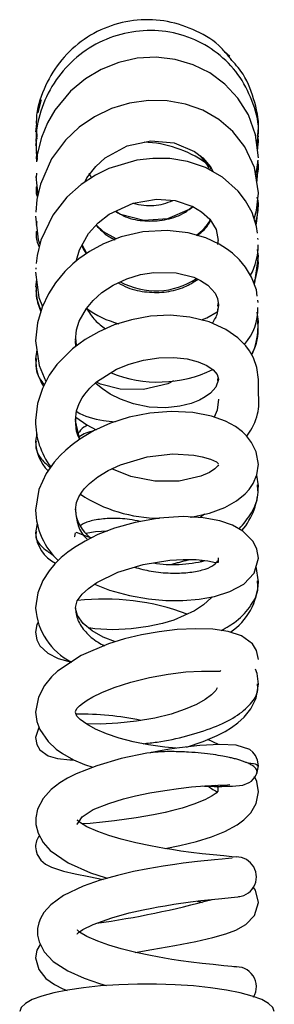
# Model space of a CAD drawing. Header units: millimetres. Extents: x 3915.406 to 3915.456, y 1715.763 to 1716.205.
# Tile 2 of 2: x 3915.415 to 3915.447, y 1716.082 to 1716.205. Entities that reach past the tile are written whole.
import ezdxf

# ---------------------------------------------------------------- set-up
doc = ezdxf.new("R2010")
doc.units = ezdxf.units.MM
doc.layers.add('SANINDUSA', color=3, linetype='Continuous')

msp = doc.modelspace()

# ---------------------------------------------------------------- linework, layer by layer
at = {"layer": 'SANINDUSA'}
for p, q in [((3915.441093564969, 1716.20074056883), (3915.440422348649, 1716.201339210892)), ((3915.416792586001, 1716.192316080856), (3915.41666645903, 1716.19130368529)), ((3915.416775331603, 1716.192332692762), (3915.416747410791, 1716.191983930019)), ((3915.416767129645, 1716.190330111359), (3915.416668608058, 1716.189594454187)), ((3915.444564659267, 1716.188863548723), (3915.4446638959, 1716.190214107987)), ((3915.444664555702, 1716.190644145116), (3915.444638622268, 1716.190943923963)), ((3915.416737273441, 1716.188802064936), (3915.416818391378, 1716.187847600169)), ((3915.416726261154, 1716.18819960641), (3915.416783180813, 1716.187521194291)), ((3915.444337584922, 1716.185733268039), (3915.444617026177, 1716.187722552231)), ((3915.444665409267, 1716.187164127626), (3915.444607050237, 1716.187651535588)), ((3915.444471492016, 1716.184868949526), (3915.444666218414, 1716.187176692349)), ((3915.416705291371, 1716.185705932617), (3915.416950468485, 1716.183334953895)), ((3915.416780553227, 1716.186103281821), (3915.416729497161, 1716.18557543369)), ((3915.416748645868, 1716.184407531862), (3915.416775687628, 1716.184223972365)), ((3915.444664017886, 1716.182284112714), (3915.444594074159, 1716.182890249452)), ((3915.41681493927, 1716.18004085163), (3915.416734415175, 1716.179570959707)), ((3915.416724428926, 1716.178790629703), (3915.416757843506, 1716.178557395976)), ((3915.444624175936, 1716.177757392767), (3915.444602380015, 1716.17795679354)), ((3915.423087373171, 1716.176020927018), (3915.422535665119, 1716.177100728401)), ((3915.444666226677, 1716.175688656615), (3915.444567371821, 1716.176501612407)), ((3915.416713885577, 1716.174223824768), (3915.416699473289, 1716.174052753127)), ((3915.41678343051, 1716.172791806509), (3915.416667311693, 1716.171775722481)), ((3915.444624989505, 1716.169859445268), (3915.444587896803, 1716.170148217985)), ((3915.439666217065, 1716.169513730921), (3915.4395273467, 1716.168724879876)), ((3915.444663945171, 1716.167462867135), (3915.444503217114, 1716.168640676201)), ((3915.444628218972, 1716.167019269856), (3915.444664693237, 1716.167454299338)), ((3915.41682892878, 1716.163902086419), (3915.416668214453, 1716.162782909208)), ((3915.421740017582, 1716.164361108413), (3915.42166690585, 1716.16502204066)), ((3915.416824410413, 1716.153356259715), (3915.416666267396, 1716.152455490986)), ((3915.444664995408, 1716.146833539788), (3915.444464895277, 1716.148189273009)), ((3915.437398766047, 1716.137335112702), (3915.437670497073, 1716.137477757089)), ((3915.444664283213, 1716.134790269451), (3915.444377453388, 1716.136720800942)), ((3915.439652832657, 1716.114349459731), (3915.438310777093, 1716.114975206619))]:
    msp.add_line(p, q, dxfattribs=at)
at = {"layer": 'SANINDUSA', "flags": 128}
for points in [[(3915.444664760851, 1716.188038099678), (3915.444316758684, 1716.190907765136), (3915.443401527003, 1716.193423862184), (3915.442095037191, 1716.195528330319), (3915.440466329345, 1716.197283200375), (3915.438558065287, 1716.198690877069), (3915.436449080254, 1716.19972892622), (3915.434193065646, 1716.200389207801), (3915.431835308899, 1716.200660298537), (3915.429445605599, 1716.200537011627), (3915.427109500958, 1716.200021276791), (3915.424919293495, 1716.199147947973), (3915.422926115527, 1716.197964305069), (3915.421062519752, 1716.196409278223), (3915.419083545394, 1716.194016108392), (3915.418168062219, 1716.192431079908), (3915.417401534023, 1716.190568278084), (3915.416868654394, 1716.188436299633), (3915.416800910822, 1716.187642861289)], [(3915.44466558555, 1716.183616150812), (3915.444168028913, 1716.186827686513), (3915.442976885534, 1716.189408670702), (3915.441461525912, 1716.19134301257), (3915.439691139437, 1716.192854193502), (3915.437677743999, 1716.194011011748), (3915.435497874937, 1716.194791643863), (3915.433205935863, 1716.195202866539), (3915.430845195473, 1716.19524236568), (3915.428478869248, 1716.194907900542), (3915.426188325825, 1716.19421171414), (3915.424065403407, 1716.19318514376), (3915.42215736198, 1716.191873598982), (3915.420418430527, 1716.190235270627), (3915.418681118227, 1716.187890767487), (3915.417265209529, 1716.184711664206), (3915.416830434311, 1716.18280991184), (3915.416706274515, 1716.181215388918)], [(3915.417378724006, 1716.195298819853), (3915.417332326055, 1716.195202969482), (3915.416964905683, 1716.193699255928)], [(3915.417238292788, 1716.195084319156), (3915.417085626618, 1716.194668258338), (3915.416964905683, 1716.193699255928)], [(3915.422834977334, 1716.184973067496), (3915.423094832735, 1716.185517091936), (3915.424219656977, 1716.18695013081), (3915.425413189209, 1716.188025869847), (3915.428162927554, 1716.189547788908), (3915.431141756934, 1716.190178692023), (3915.434062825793, 1716.189930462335), (3915.436635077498, 1716.188847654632), (3915.437697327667, 1716.188019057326), (3915.438635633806, 1716.186921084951), (3915.43896199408, 1716.186261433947)], [(3915.444537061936, 1716.178554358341), (3915.444444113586, 1716.17940469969), (3915.443868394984, 1716.181165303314), (3915.443056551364, 1716.18264864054), (3915.442118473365, 1716.183860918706), (3915.440145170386, 1716.18559993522), (3915.43799852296, 1716.186800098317), (3915.435761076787, 1716.187561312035), (3915.433539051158, 1716.187929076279), (3915.43140404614, 1716.187968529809), (3915.429394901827, 1716.18773974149), (3915.425878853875, 1716.186688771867), (3915.424204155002, 1716.18586214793), (3915.422412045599, 1716.184683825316), (3915.42060847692, 1716.183085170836), (3915.418824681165, 1716.180839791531), (3915.417321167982, 1716.177694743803), (3915.416845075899, 1716.17578103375), (3915.416758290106, 1716.174750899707)], [(3915.437346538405, 1716.188292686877), (3915.438246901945, 1716.187128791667), (3915.438407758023, 1716.186785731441)], [(3915.421815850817, 1716.175156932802), (3915.421819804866, 1716.175195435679), (3915.422202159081, 1716.176497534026), (3915.423324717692, 1716.178527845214), (3915.424546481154, 1716.179886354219), (3915.42591959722, 1716.180956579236), (3915.428939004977, 1716.182349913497), (3915.431842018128, 1716.182830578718), (3915.434222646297, 1716.182656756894), (3915.436425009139, 1716.181930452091), (3915.43753425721, 1716.181256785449), (3915.438554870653, 1716.180308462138), (3915.439340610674, 1716.17903326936), (3915.439621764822, 1716.177653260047)], [(3915.444126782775, 1716.180375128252), (3915.444440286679, 1716.18140311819), (3915.444665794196, 1716.183583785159)], [(3915.436458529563, 1716.181910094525), (3915.435978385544, 1716.18153888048), (3915.43324017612, 1716.180382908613), (3915.430267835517, 1716.18017503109), (3915.427338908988, 1716.180926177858), (3915.426765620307, 1716.181298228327)], [(3915.444375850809, 1716.179613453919), (3915.444485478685, 1716.180065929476), (3915.444663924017, 1716.182290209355)], [(3915.416666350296, 1716.180715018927), (3915.417001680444, 1716.177743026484), (3915.417192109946, 1716.177175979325)], [(3915.444519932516, 1716.170677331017), (3915.444418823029, 1716.171464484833), (3915.443818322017, 1716.173058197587), (3915.443054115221, 1716.174309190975), (3915.44227350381, 1716.175241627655), (3915.441393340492, 1716.176061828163), (3915.440654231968, 1716.176621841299), (3915.439754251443, 1716.177184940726), (3915.438046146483, 1716.177978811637), (3915.4358603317, 1716.178598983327), (3915.43318019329, 1716.178899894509), (3915.430150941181, 1716.178720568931), (3915.427438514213, 1716.178105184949), (3915.425202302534, 1716.177232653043), (3915.423442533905, 1716.176268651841), (3915.422118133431, 1716.175344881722), (3915.421348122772, 1716.174709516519), (3915.420338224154, 1716.173736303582), (3915.419164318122, 1716.172333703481), (3915.418271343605, 1716.170958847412), (3915.417473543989, 1716.169284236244), (3915.416893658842, 1716.167306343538), (3915.416667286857, 1716.165050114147)], [(3915.426778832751, 1716.177847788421), (3915.425207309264, 1716.178742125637), (3915.424296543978, 1716.179608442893)], [(3915.444155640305, 1716.17216296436), (3915.444216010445, 1716.172314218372), (3915.444665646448, 1716.175679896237)], [(3915.41666858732, 1716.173677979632), (3915.417083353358, 1716.170477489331), (3915.417517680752, 1716.169376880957)], [(3915.421666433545, 1716.165094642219), (3915.421811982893, 1716.166410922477), (3915.422154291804, 1716.16752454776), (3915.423044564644, 1716.169129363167), (3915.423889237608, 1716.170132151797), (3915.424990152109, 1716.171111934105), (3915.426408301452, 1716.172048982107), (3915.428114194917, 1716.172849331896), (3915.429853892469, 1716.173379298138), (3915.431505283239, 1716.173647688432), (3915.434333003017, 1716.173600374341), (3915.436537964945, 1716.173039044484), (3915.437396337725, 1716.172643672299), (3915.438320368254, 1716.172034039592), (3915.439232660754, 1716.171030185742), (3915.439539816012, 1716.170364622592), (3915.439665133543, 1716.169586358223)], [(3915.416711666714, 1716.171388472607), (3915.416896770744, 1716.169857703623), (3915.417304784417, 1716.168708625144)], [(3915.444663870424, 1716.160205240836), (3915.444478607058, 1716.16170373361), (3915.444049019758, 1716.162897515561), (3915.443541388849, 1716.163789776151), (3915.443080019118, 1716.164408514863), (3915.442084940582, 1716.165418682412), (3915.440586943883, 1716.166474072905), (3915.438474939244, 1716.167430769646), (3915.436057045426, 1716.168039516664), (3915.433565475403, 1716.168255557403), (3915.431099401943, 1716.168126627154), (3915.428736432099, 1716.167700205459), (3915.426559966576, 1716.167036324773), (3915.424612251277, 1716.166194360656), (3915.422912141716, 1716.165223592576), (3915.421302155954, 1716.164038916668), (3915.419353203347, 1716.162077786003), (3915.418378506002, 1716.160716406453), (3915.417522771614, 1716.159078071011), (3915.416905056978, 1716.157169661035), (3915.416668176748, 1716.155024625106)], [(3915.43750701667, 1716.167674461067), (3915.43817157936, 1716.167932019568), (3915.439486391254, 1716.168700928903)], [(3915.416666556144, 1716.165047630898), (3915.417104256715, 1716.161959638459), (3915.417968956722, 1716.159932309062)], [(3915.421667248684, 1716.155080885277), (3915.421819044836, 1716.156242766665), (3915.42215097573, 1716.157174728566), (3915.42253538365, 1716.15788076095), (3915.422868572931, 1716.158365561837), (3915.423478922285, 1716.159089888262), (3915.424325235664, 1716.159883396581), (3915.426823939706, 1716.161477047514), (3915.428433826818, 1716.16213618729), (3915.430235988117, 1716.16262924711), (3915.432162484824, 1716.162915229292), (3915.434039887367, 1716.162961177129), (3915.435707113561, 1716.162784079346), (3915.437098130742, 1716.162426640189), (3915.438179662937, 1716.161952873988), (3915.438993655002, 1716.161397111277), (3915.439494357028, 1716.160815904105), (3915.439666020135, 1716.160253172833)], [(3915.439664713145, 1716.160173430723), (3915.439320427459, 1716.159211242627), (3915.438629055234, 1716.15847985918), (3915.437988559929, 1716.158018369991), (3915.437250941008, 1716.157613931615), (3915.436202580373, 1716.157194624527), (3915.434802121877, 1716.156836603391), (3915.433033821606, 1716.156642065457), (3915.430951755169, 1716.156728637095), (3915.428989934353, 1716.157121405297), (3915.427347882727, 1716.157704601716), (3915.426046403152, 1716.158362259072), (3915.425068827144, 1716.159003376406), (3915.424294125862, 1716.159631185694), (3915.424182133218, 1716.1597492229)], [(3915.433988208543, 1716.160013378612), (3915.433304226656, 1716.159660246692), (3915.430221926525, 1716.158949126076), (3915.427295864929, 1716.158977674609), (3915.424823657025, 1716.159612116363), (3915.424306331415, 1716.159865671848)], [(3915.439665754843, 1716.15772795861), (3915.439466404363, 1716.156339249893), (3915.439107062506, 1716.15546490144)], [(3915.444665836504, 1716.14952718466), (3915.444393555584, 1716.151101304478), (3915.443803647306, 1716.152295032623), (3915.443163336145, 1716.153115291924), (3915.442650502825, 1716.153614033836), (3915.441782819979, 1716.154268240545), (3915.440526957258, 1716.154953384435), (3915.438769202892, 1716.155586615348), (3915.436414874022, 1716.156042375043), (3915.433708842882, 1716.156175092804), (3915.431015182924, 1716.155963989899), (3915.428443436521, 1716.155455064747), (3915.426072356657, 1716.154690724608), (3915.423957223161, 1716.15372982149), (3915.422210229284, 1716.152690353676), (3915.421254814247, 1716.151998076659), (3915.420451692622, 1716.151326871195), (3915.419759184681, 1716.150663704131), (3915.418987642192, 1716.149799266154), (3915.418005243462, 1716.148397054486), (3915.417091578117, 1716.146387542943), (3915.416666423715, 1716.143771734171)], [(3915.421716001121, 1716.155454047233), (3915.423119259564, 1716.154478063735), (3915.424261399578, 1716.153868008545)], [(3915.42225207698, 1716.152715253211), (3915.422167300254, 1716.15284018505), (3915.421667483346, 1716.154988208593)], [(3915.421667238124, 1716.143825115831), (3915.421805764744, 1716.144723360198), (3915.422108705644, 1716.145461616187), (3915.422463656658, 1716.146036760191), (3915.422781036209, 1716.146445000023), (3915.423457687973, 1716.14714462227), (3915.424469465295, 1716.147953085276), (3915.425800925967, 1716.148770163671), (3915.427319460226, 1716.149481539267), (3915.430675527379, 1716.150489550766), (3915.433919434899, 1716.150858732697), (3915.43653145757, 1716.150696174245), (3915.437597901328, 1716.150477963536), (3915.438636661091, 1716.150163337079), (3915.439384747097, 1716.149853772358), (3915.439664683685, 1716.149594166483)], [(3915.439665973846, 1716.149491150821), (3915.439568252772, 1716.149333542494), (3915.439209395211, 1716.148985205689), (3915.438499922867, 1716.148510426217), (3915.43744989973, 1716.148027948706), (3915.434728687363, 1716.147420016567), (3915.431647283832, 1716.147420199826), (3915.428625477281, 1716.148007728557), (3915.426261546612, 1716.14898594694)], [(3915.436134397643, 1716.142914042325), (3915.436201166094, 1716.142919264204), (3915.438517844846, 1716.143418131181), (3915.440436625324, 1716.14412428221), (3915.441913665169, 1716.144947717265), (3915.442993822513, 1716.145823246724), (3915.443485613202, 1716.146361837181), (3915.444019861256, 1716.147142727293), (3915.444469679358, 1716.148200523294), (3915.444663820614, 1716.149537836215)], [(3915.44466452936, 1716.137749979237), (3915.444474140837, 1716.138894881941), (3915.444002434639, 1716.13984782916), (3915.442715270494, 1716.14115120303), (3915.441417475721, 1716.141874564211), (3915.439800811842, 1716.142430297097), (3915.437738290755, 1716.142822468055), (3915.435204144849, 1716.142967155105), (3915.432216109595, 1716.142776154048), (3915.429186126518, 1716.142245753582), (3915.426593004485, 1716.141516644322), (3915.424495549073, 1716.140703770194), (3915.422877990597, 1716.139901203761), (3915.421565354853, 1716.139103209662), (3915.420715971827, 1716.138494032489), (3915.419897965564, 1716.137813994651), (3915.41909765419, 1716.137026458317), (3915.418366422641, 1716.136150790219), (3915.417590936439, 1716.134942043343), (3915.416945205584, 1716.133381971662), (3915.416668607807, 1716.131490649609)], [(3915.437894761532, 1716.143283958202), (3915.437891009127, 1716.143279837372), (3915.437351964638, 1716.142844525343)], [(3915.416866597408, 1716.142134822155), (3915.416848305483, 1716.142094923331), (3915.416668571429, 1716.140934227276)], [(3915.421656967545, 1716.140921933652), (3915.421565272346, 1716.140459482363), (3915.421590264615, 1716.140437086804)], [(3915.423668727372, 1716.140293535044), (3915.423465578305, 1716.140342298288), (3915.422627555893, 1716.140641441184), (3915.422144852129, 1716.140855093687), (3915.421803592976, 1716.140972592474), (3915.421757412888, 1716.140938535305)], [(3915.422976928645, 1716.140869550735), (3915.424176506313, 1716.141080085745), (3915.425686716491, 1716.141165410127)], [(3915.421666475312, 1716.131548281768), (3915.421910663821, 1716.132403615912), (3915.422515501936, 1716.133220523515), (3915.423319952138, 1716.133955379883), (3915.424350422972, 1716.134675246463), (3915.42701317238, 1716.135990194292), (3915.43019607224, 1716.136958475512), (3915.43354016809, 1716.13749079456), (3915.43521379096, 1716.137592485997), (3915.436843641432, 1716.137569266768), (3915.438293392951, 1716.137408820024), (3915.439292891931, 1716.137205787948), (3915.439655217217, 1716.137258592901), (3915.439666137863, 1716.137794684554)], [(3915.424078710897, 1716.134485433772), (3915.425941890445, 1716.133727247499), (3915.428463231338, 1716.133040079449), (3915.430836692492, 1716.13263602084), (3915.433047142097, 1716.13244675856), (3915.435189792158, 1716.132434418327), (3915.437220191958, 1716.132594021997), (3915.439152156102, 1716.132940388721), (3915.441080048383, 1716.133548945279), (3915.442834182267, 1716.134495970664), (3915.444134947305, 1716.135870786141), (3915.44466607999, 1716.137732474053)], [(3915.438802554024, 1716.132877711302), (3915.438723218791, 1716.132764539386), (3915.437766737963, 1716.13188954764), (3915.436631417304, 1716.131134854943), (3915.434043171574, 1716.129972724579), (3915.432609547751, 1716.129539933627), (3915.430810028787, 1716.129145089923), (3915.428685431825, 1716.128852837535), (3915.42636709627, 1716.128734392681), (3915.424124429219, 1716.128852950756), (3915.423360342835, 1716.128984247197)], [(3915.426706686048, 1716.127248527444), (3915.425151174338, 1716.12784379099), (3915.423793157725, 1716.128627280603), (3915.422662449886, 1716.129559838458), (3915.42192207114, 1716.130541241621), (3915.421667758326, 1716.131447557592)], [(3915.416947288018, 1716.129639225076), (3915.416836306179, 1716.129420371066), (3915.416666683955, 1716.12843475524)], [(3915.444664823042, 1716.125026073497), (3915.444432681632, 1716.126148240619), (3915.443906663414, 1716.126996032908), (3915.442552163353, 1716.127992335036), (3915.44087295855, 1716.128540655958), (3915.438934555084, 1716.128810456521), (3915.436764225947, 1716.128876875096), (3915.434478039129, 1716.128769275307), (3915.432181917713, 1716.128507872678), (3915.429956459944, 1716.128114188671), (3915.427831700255, 1716.127599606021), (3915.425844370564, 1716.126979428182), (3915.422390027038, 1716.125509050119), (3915.41941843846, 1716.123545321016), (3915.418676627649, 1716.122835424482), (3915.417804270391, 1716.121756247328), (3915.417021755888, 1716.120272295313), (3915.416666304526, 1716.118408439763)], [(3915.416667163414, 1716.128435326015), (3915.416821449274, 1716.127497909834), (3915.417195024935, 1716.126753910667), (3915.418198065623, 1716.12579902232), (3915.419516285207, 1716.125153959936), (3915.421181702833, 1716.124688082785)], [(3915.421667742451, 1716.118478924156), (3915.421841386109, 1716.118857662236), (3915.42219030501, 1716.119195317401), (3915.422542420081, 1716.119475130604), (3915.423135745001, 1716.11989803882), (3915.423868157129, 1716.120337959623), (3915.424974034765, 1716.120889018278), (3915.42654560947, 1716.121522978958), (3915.428624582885, 1716.122182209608), (3915.430977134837, 1716.122756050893), (3915.433341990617, 1716.123184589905), (3915.435564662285, 1716.123452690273), (3915.43749604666, 1716.123559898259), (3915.439010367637, 1716.123548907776), (3915.439851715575, 1716.12353837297), (3915.439940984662, 1716.123634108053)], [(3915.444666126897, 1716.121904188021), (3915.444498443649, 1716.123249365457), (3915.444302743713, 1716.123794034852)], [(3915.435609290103, 1716.114026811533), (3915.437714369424, 1716.114721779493), (3915.439502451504, 1716.115481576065), (3915.440470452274, 1716.115986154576), (3915.441278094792, 1716.116479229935), (3915.442096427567, 1716.117074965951), (3915.442884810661, 1716.117792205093), (3915.443703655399, 1716.118809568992), (3915.444377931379, 1716.120179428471), (3915.444666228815, 1716.121912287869)], [(3915.439485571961, 1716.121457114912), (3915.439335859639, 1716.121140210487), (3915.438755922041, 1716.120562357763), (3915.437969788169, 1716.11998925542), (3915.43689791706, 1716.119388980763), (3915.435468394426, 1716.118767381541), (3915.433698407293, 1716.118174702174), (3915.431638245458, 1716.117662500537), (3915.42936238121, 1716.117271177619), (3915.426992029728, 1716.117020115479), (3915.424840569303, 1716.116918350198), (3915.423127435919, 1716.116926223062), (3915.423046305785, 1716.116930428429)], [(3915.416668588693, 1716.118412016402), (3915.416812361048, 1716.117248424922), (3915.417177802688, 1716.116244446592), (3915.418226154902, 1716.114723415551), (3915.419253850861, 1716.113776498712), (3915.420057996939, 1716.113205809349), (3915.421432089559, 1716.11243828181), (3915.422809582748, 1716.111834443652), (3915.423838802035, 1716.111478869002)], [(3915.43434858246, 1716.11386656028), (3915.432917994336, 1716.114010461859), (3915.43084062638, 1716.114311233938), (3915.428945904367, 1716.114684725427), (3915.42716957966, 1716.115149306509), (3915.425572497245, 1716.115688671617), (3915.424200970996, 1716.116281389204), (3915.423098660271, 1716.116895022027), (3915.422671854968, 1716.117183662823), (3915.422276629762, 1716.117488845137), (3915.421868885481, 1716.117894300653), (3915.421666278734, 1716.118363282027)], [(3915.4170797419, 1716.116513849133), (3915.417057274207, 1716.116491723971), (3915.416667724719, 1716.115219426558)], [(3915.416667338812, 1716.115221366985), (3915.416821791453, 1716.114363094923), (3915.417197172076, 1716.113694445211), (3915.418243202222, 1716.112921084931), (3915.419437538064, 1716.112600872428), (3915.420970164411, 1716.112433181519), (3915.421482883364, 1716.112416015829)], [(3915.431110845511, 1716.11331760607), (3915.430654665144, 1716.113242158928), (3915.427412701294, 1716.112569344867), (3915.424347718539, 1716.111678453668), (3915.421762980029, 1716.110664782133), (3915.420685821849, 1716.11013358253), (3915.419696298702, 1716.109540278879), (3915.418626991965, 1716.108710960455), (3915.417607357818, 1716.107575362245), (3915.416899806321, 1716.106213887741), (3915.416678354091, 1716.105135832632), (3915.416697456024, 1716.10429929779), (3915.416970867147, 1716.103218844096), (3915.417617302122, 1716.102036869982), (3915.418509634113, 1716.101031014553), (3915.420744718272, 1716.099466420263), (3915.423578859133, 1716.09823067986), (3915.425403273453, 1716.097625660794), (3915.425693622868, 1716.097547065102)], [(3915.44466557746, 1716.111655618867), (3915.444556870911, 1716.112375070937), (3915.444293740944, 1716.112961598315), (3915.443950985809, 1716.113400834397), (3915.44358034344, 1716.113707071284), (3915.441885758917, 1716.114279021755), (3915.439826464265, 1716.114358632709), (3915.437324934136, 1716.114226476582), (3915.434752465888, 1716.113927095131), (3915.433511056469, 1716.113741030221), (3915.431917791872, 1716.113473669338), (3915.431071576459, 1716.113310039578)], [(3915.444415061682, 1716.110616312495), (3915.444517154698, 1716.110810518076), (3915.444664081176, 1716.111645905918)], [(3915.439850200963, 1716.109091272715), (3915.441418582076, 1716.109102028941), (3915.44268931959, 1716.109255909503), (3915.443490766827, 1716.109553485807), (3915.443781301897, 1716.10975184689), (3915.444020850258, 1716.109977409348), (3915.444222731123, 1716.110230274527), (3915.444402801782, 1716.110533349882), (3915.444424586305, 1716.110600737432)], [(3915.444663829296, 1716.108396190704), (3915.444452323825, 1716.10970919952), (3915.444174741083, 1716.11031878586)], [(3915.43964488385, 1716.10850312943), (3915.439584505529, 1716.1084652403), (3915.439353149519, 1716.108250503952), (3915.438854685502, 1716.107889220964), (3915.437954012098, 1716.107399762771), (3915.436560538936, 1716.106831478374), (3915.435102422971, 1716.106366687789), (3915.433898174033, 1716.106046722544), (3915.432940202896, 1716.105822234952), (3915.431465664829, 1716.105517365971), (3915.429322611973, 1716.105142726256), (3915.426584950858, 1716.104758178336), (3915.425068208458, 1716.104586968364), (3915.423528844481, 1716.10444251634), (3915.422529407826, 1716.104361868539)], [(3915.423894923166, 1716.106172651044), (3915.425872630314, 1716.106953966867), (3915.427726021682, 1716.107520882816), (3915.429231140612, 1716.107896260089), (3915.431026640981, 1716.108260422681), (3915.432911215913, 1716.108585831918), (3915.434609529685, 1716.108834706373), (3915.436255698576, 1716.109030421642), (3915.437951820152, 1716.10917169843), (3915.439564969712, 1716.109248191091), (3915.440771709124, 1716.109285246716), (3915.441082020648, 1716.109336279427)], [(3915.432945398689, 1716.101280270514), (3915.43480815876, 1716.101663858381), (3915.436874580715, 1716.102175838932), (3915.438773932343, 1716.102760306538), (3915.440462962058, 1716.103427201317), (3915.441985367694, 1716.104242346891), (3915.442846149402, 1716.104871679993), (3915.443699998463, 1716.105744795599), (3915.444380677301, 1716.106916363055), (3915.44466390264, 1716.10839698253)], [(3915.421869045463, 1716.104357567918), (3915.421875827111, 1716.104358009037), (3915.422047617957, 1716.10453106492), (3915.422523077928, 1716.105249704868), (3915.423894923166, 1716.106172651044)], [(3915.441864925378, 1716.10018009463), (3915.441335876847, 1716.100241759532), (3915.440306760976, 1716.100348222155), (3915.438995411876, 1716.100478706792), (3915.437601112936, 1716.100616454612), (3915.436212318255, 1716.100781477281), (3915.434917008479, 1716.100962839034), (3915.433792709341, 1716.101138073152), (3915.432876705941, 1716.101291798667), (3915.431098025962, 1716.101616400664), (3915.429243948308, 1716.101994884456), (3915.427413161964, 1716.102450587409), (3915.425890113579, 1716.102909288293), (3915.42449622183, 1716.103408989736), (3915.423123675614, 1716.104004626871), (3915.422167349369, 1716.10457951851), (3915.421876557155, 1716.104837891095), (3915.421880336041, 1716.104795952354)], [(3915.416668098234, 1716.101481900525), (3915.416720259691, 1716.100981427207), (3915.416858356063, 1716.100531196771), (3915.417311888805, 1716.099807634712), (3915.417927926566, 1716.099301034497), (3915.418646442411, 1716.098935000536), (3915.420163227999, 1716.098451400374), (3915.421647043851, 1716.098111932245), (3915.423362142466, 1716.097755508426), (3915.425158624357, 1716.097396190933)], [(3915.441326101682, 1716.100094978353), (3915.441349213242, 1716.100083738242), (3915.440908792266, 1716.100027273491), (3915.440118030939, 1716.099954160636), (3915.439139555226, 1716.099875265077), (3915.437021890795, 1716.099663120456), (3915.435215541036, 1716.099430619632), (3915.434164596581, 1716.09928084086), (3915.432686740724, 1716.099054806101), (3915.430761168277, 1716.098733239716), (3915.428989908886, 1716.098382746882), (3915.426963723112, 1716.097905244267), (3915.424787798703, 1716.097291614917), (3915.42263361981, 1716.09655387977)], [(3915.422633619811, 1716.09655387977), (3915.420174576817, 1716.095378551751), (3915.418582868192, 1716.09421104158), (3915.417703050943, 1716.093225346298), (3915.417278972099, 1716.092497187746), (3915.41706295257, 1716.091927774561), (3915.416920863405, 1716.091238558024), (3915.416916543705, 1716.090387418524), (3915.4170948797, 1716.089546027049), (3915.417724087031, 1716.088305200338), (3915.41885499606, 1716.087104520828), (3915.420709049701, 1716.085898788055), (3915.422785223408, 1716.084978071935), (3915.424691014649, 1716.084313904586), (3915.425538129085, 1716.084068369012)], [(3915.444665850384, 1716.094519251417), (3915.444281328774, 1716.096045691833), (3915.444043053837, 1716.096371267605)], [(3915.423918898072, 1716.091744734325), (3915.426246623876, 1716.09257961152), (3915.428443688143, 1716.093194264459), (3915.430164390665, 1716.093587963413), (3915.431275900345, 1716.093805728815), (3915.432058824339, 1716.09394470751), (3915.432957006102, 1716.094097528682), (3915.434040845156, 1716.094272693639), (3915.436143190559, 1716.094580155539), (3915.437429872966, 1716.094743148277), (3915.438774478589, 1716.094886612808), (3915.4400816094, 1716.095000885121), (3915.441252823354, 1716.095109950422), (3915.442083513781, 1716.095202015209), (3915.44233787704, 1716.095257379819)], [(3915.436953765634, 1716.09468283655), (3915.43733040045, 1716.094571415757), (3915.437595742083, 1716.094481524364)], [(3915.42916215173, 1716.088227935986), (3915.431283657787, 1716.088590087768), (3915.43414494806, 1716.08908740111), (3915.436805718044, 1716.089609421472), (3915.43893957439, 1716.090103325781), (3915.440573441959, 1716.090568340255), (3915.441838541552, 1716.091038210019), (3915.443088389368, 1716.091729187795), (3915.444173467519, 1716.092845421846), (3915.444665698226, 1716.094516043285)], [(3915.421869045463, 1716.090570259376), (3915.421875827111, 1716.090570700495), (3915.422047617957, 1716.090743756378), (3915.422608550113, 1716.091121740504), (3915.423918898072, 1716.091744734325)], [(3915.441864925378, 1716.086392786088), (3915.441335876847, 1716.08645445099), (3915.440306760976, 1716.086560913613), (3915.438995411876, 1716.08669139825), (3915.437601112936, 1716.08682914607), (3915.436212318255, 1716.086994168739), (3915.434917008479, 1716.087175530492), (3915.433792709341, 1716.08735076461), (3915.432876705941, 1716.087504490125), (3915.431098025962, 1716.087829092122), (3915.429243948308, 1716.088207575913), (3915.427413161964, 1716.088663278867), (3915.425890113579, 1716.089121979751), (3915.42449622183, 1716.089621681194), (3915.423123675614, 1716.090217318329), (3915.422167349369, 1716.090792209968), (3915.421876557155, 1716.091050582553), (3915.421880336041, 1716.091008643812)], [(3915.41724950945, 1716.089241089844), (3915.416842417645, 1716.088507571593), (3915.416666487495, 1716.087531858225)], [(3915.416666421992, 1716.087532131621), (3915.417057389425, 1716.086082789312), (3915.41795392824, 1716.084969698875), (3915.419031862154, 1716.084196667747), (3915.420103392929, 1716.083660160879), (3915.420645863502, 1716.083459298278)], [(3915.446666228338, 1716.080803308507), (3915.446487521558, 1716.08131751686), (3915.445955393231, 1716.081820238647), (3915.445081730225, 1716.082300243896), (3915.443886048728, 1716.082746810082), (3915.442395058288, 1716.083149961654), (3915.440642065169, 1716.083500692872), (3915.438666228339, 1716.083791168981), (3915.436511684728, 1716.084014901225), (3915.434226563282, 1716.084166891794), (3915.431861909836, 1716.08424374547), (3915.429470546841, 1716.08424374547), (3915.427105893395, 1716.084166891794), (3915.424820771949, 1716.084014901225), (3915.422666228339, 1716.083791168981), (3915.420690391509, 1716.083500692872), (3915.41893739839, 1716.083149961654), (3915.41744640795, 1716.082746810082), (3915.416250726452, 1716.082300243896), (3915.415377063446, 1716.081820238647), (3915.414844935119, 1716.08131751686), (3915.414666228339, 1716.080803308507), (3915.414666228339, 1716.080803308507)]]:
    msp.add_lwpolyline(points, dxfattribs=at)
at = {"layer": 'SANINDUSA'}
for centre, radius, start, end in [((3915.429710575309, 1716.175410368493), 0.01460411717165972, 55.30507019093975, 87.65308569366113), ((3915.434026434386, 1716.182797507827), 0.005277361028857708, 302.0534502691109, 330.5297578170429), ((3915.436860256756, 1716.176999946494), 0.007771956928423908, 331.3940807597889, 0.7320442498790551), ((3915.431766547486, 1716.180548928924), 0.009220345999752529, 241.1317771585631, 303.7156921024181), ((3915.430095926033, 1716.178684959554), 0.0118640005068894, 233.5788931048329, 255.4120780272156), ((3915.437822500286, 1716.169095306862), 0.006791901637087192, 318.4224561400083, 1.318524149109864), ((3915.43735944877, 1716.166534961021), 0.007233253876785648, 333.3594360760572, 0.458934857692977), ((3915.422763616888, 1716.162680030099), 0.006095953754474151, 178.9919077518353, 213.1803717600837), ((3915.432096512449, 1716.175548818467), 0.01567865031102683, 247.6901269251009, 295.849157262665), ((3915.211683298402, 1716.155503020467), 0.2330299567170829, 0.6014941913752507, 1.155023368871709), ((3915.42601296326, 1716.154876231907), 0.009346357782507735, 179.0789340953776, 217.2911976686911), ((3915.424791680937, 1716.148967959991), 0.004828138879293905, 100.1365293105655, 123.4428009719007), ((3915.422107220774, 1716.152542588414), 0.00544171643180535, 181.0056140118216, 224.6008303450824), ((3915.43590162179, 1716.146866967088), 0.008764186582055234, 319.8454314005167, 359.7455598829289), ((3915.432297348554, 1716.160994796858), 0.01821632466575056, 236.7067488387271, 269.8611751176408), ((3915.425562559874, 1716.14397158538), 0.008897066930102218, 181.3075787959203, 227.2179883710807), ((3915.426420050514, 1716.144140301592), 0.004771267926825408, 184.9185117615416, 233.2186556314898), ((3915.421144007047, 1716.14113257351), 0.00448003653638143, 182.511603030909, 243.9842106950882), ((3915.434039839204, 1716.152264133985), 0.01531986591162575, 260.3442017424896, 284.7373465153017), ((3915.436730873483, 1716.135052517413), 0.007937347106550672, 303.7534733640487, 358.1143102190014), ((3915.425285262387, 1716.103057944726), 0.02956120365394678, 69.35339093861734, 96.51979229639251), ((3915.424905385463, 1716.132063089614), 0.008259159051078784, 184.0262675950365, 243.0711490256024), ((3915.422062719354, 1716.079333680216), 0.03883052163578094, 78.35005577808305, 90.45727427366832), ((3915.439516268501, 1716.141311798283), 0.03222640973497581, 266.5912570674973, 270.8833930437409), ((3915.44170320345, 1716.113438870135), 0.005481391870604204, 232.1696697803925, 247.2405978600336), ((3915.418985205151, 1716.101513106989), 0.002317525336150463, 142.8425639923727, 180.7861308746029), ((3915.441919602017, 1716.097717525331), 0.002499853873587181, 276.0476290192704, 98.28953876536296), ((3915.407829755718, 1716.208373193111), 0.1176446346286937, 278.0608857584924, 285.2919628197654), ((3915.441879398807, 1716.083894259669), 0.002530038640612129, 329.7357321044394, 97.27114615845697)]:
    msp.add_arc(centre, radius, start, end, dxfattribs=at)
for points, knots in [([(3915.44455875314, 1716.190789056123), (3915.444599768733, 1716.191081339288), (3915.444818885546, 1716.192642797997), (3915.444152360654, 1716.19548012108), (3915.442922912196, 1716.198640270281), (3915.441115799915, 1716.200459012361), (3915.439571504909, 1716.202486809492), (3915.436896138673, 1716.204079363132), (3915.433284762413, 1716.20532908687), (3915.429424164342, 1716.205497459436), (3915.425673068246, 1716.204627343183), (3915.422286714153, 1716.202775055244), (3915.41949983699, 1716.200066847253), (3915.417609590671, 1716.196709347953), (3915.416654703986, 1716.193688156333), (3915.416794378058, 1716.19163551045), (3915.416804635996, 1716.19087218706), (3915.416807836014, 1716.190634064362)], [0, 0, 0, 0, 0.0194836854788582, 0.1040873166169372, 0.1886554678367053, 0.2408928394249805, 0.2732103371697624, 0.3577752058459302, 0.4423048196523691, 0.5268543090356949, 0.6113887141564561, 0.6959190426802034, 0.7804911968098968, 0.8650486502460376, 0.9496296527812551, 0.9842867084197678, 1, 1, 1, 1]), ([(3915.444632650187, 1716.190887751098), (3915.444641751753, 1716.190967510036), (3915.444791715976, 1716.192281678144), (3915.444101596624, 1716.194841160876), (3915.442533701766, 1716.198213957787), (3915.439968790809, 1716.201008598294), (3915.436752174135, 1716.203001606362), (3915.433081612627, 1716.204053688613), (3915.429229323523, 1716.204077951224), (3915.425481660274, 1716.203077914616), (3915.422123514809, 1716.201104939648), (3915.419386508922, 1716.198307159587), (3915.417506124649, 1716.194887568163), (3915.416557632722, 1716.191285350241), (3915.416756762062, 1716.188919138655), (3915.41684721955, 1716.187844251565)], [0, 0, 0, 0, 0.005433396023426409, 0.08952470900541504, 0.1735846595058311, 0.2576581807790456, 0.3416882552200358, 0.4257197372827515, 0.509760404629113, 0.5937909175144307, 0.6778308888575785, 0.7618690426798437, 0.8459414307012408, 0.9300165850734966, 1, 1, 1, 1]), ([(3915.444523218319, 1716.189205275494), (3915.444612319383, 1716.189568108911), (3915.444717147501, 1716.189994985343), (3915.44464814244, 1716.190420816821), (3915.444637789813, 1716.190484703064)], [0, 0, 0, 0, 0.8499729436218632, 1, 1, 1, 1]), ([(3915.438459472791, 1716.186876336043), (3915.438458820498, 1716.186877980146), (3915.438262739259, 1716.187372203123), (3915.437884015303, 1716.187770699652), (3915.437506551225, 1716.188167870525)], [0, 0, 0, 0, 0.003326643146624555, 1, 1, 1, 1]), ([(3915.444407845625, 1716.185279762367), (3915.444555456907, 1716.185865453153), (3915.44474784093, 1716.186628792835), (3915.444624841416, 1716.187395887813), (3915.444596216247, 1716.187574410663)], [0, 0, 0, 0, 0.7672741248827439, 1, 1, 1, 1]), ([(3915.438291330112, 1716.186636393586), (3915.438345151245, 1716.186696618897), (3915.438451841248, 1716.186816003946), (3915.438502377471, 1716.186967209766), (3915.438527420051, 1716.187042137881)], [0, 0, 0, 0, 0.5044627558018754, 1, 1, 1, 1]), ([(3915.416781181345, 1716.184431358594), (3915.416744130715, 1716.184134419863), (3915.416686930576, 1716.18367599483), (3915.416838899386, 1716.183236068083), (3915.416892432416, 1716.183081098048)], [0, 0, 0, 0, 0.6477367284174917, 1, 1, 1, 1]), ([(3915.42892450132, 1716.182343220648), (3915.429374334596, 1716.182235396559), (3915.430626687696, 1716.181935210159), (3915.432384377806, 1716.18206395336), (3915.43352337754, 1716.182524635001), (3915.433907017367, 1716.182679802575)], [0, 0, 0, 0, 0.2709928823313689, 0.7544545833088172, 1, 1, 1, 1]), ([(3915.444306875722, 1716.179824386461), (3915.444491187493, 1716.18053758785), (3915.444771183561, 1716.18162104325), (3915.444590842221, 1716.182720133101), (3915.444529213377, 1716.183095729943)], [0, 0, 0, 0, 0.6582655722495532, 1, 1, 1, 1]), ([(3915.426701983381, 1716.181293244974), (3915.427120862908, 1716.181055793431), (3915.428270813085, 1716.180403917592), (3915.430421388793, 1716.18002090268), (3915.432878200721, 1716.18015579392), (3915.434983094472, 1716.180803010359), (3915.436029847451, 1716.181598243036), (3915.43644841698, 1716.181916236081)], [0, 0, 0, 0, 0.1351637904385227, 0.3710652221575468, 0.6069633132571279, 0.8428347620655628, 1, 1, 1, 1]), ([(3915.436923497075, 1716.178297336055), (3915.437011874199, 1716.178351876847), (3915.437747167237, 1716.178805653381), (3915.438353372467, 1716.179486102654), (3915.438638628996, 1716.18014436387), (3915.438645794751, 1716.180160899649)], [0, 0, 0, 0, 0.1175286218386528, 0.9778319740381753, 1, 1, 1, 1]), ([(3915.416770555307, 1716.178823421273), (3915.416742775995, 1716.178571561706), (3915.41666801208, 1716.177893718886), (3915.416936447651, 1716.17723829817), (3915.417105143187, 1716.176826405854)], [0, 0, 0, 0, 0.371560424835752, 1, 1, 1, 1]), ([(3915.42427361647, 1716.17958294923), (3915.424766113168, 1716.179055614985), (3915.425465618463, 1716.178306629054), (3915.426381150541, 1716.1778787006), (3915.42665208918, 1716.177752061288)], [0, 0, 0, 0, 0.7040642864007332, 1, 1, 1, 1]), ([(3915.422499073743, 1716.177034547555), (3915.422542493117, 1716.176883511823), (3915.422651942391, 1716.176502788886), (3915.422904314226, 1716.176188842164), (3915.423056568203, 1716.175999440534)], [0, 0, 0, 0, 0.3967077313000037, 1, 1, 1, 1]), ([(3915.444107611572, 1716.172290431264), (3915.444411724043, 1716.173252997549), (3915.444773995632, 1716.174399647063), (3915.444620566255, 1716.175569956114), (3915.444595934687, 1716.175757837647)], [0, 0, 0, 0, 0.8394598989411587, 1, 1, 1, 1]), ([(3915.427038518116, 1716.17234465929), (3915.427428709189, 1716.172130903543), (3915.428561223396, 1716.171510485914), (3915.430678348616, 1716.17109529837), (3915.433132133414, 1716.171119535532), (3915.435378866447, 1716.171685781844), (3915.436533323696, 1716.172435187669), (3915.437079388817, 1716.172789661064)], [0, 0, 0, 0, 0.1188911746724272, 0.345076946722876, 0.5711774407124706, 0.7971643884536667, 1, 1, 1, 1]), ([(3915.416787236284, 1716.171863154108), (3915.41674533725, 1716.171546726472), (3915.416612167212, 1716.170541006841), (3915.417052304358, 1716.169553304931), (3915.417353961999, 1716.168876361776)], [0, 0, 0, 0, 0.3146280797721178, 1, 1, 1, 1]), ([(3915.423051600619, 1716.169137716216), (3915.42338443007, 1716.168609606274), (3915.424012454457, 1716.167613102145), (3915.424993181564, 1716.166895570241), (3915.425454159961, 1716.166558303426)], [0, 0, 0, 0, 0.5299626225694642, 0.9999999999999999, 0.9999999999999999, 0.9999999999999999, 0.9999999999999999]), ([(3915.438861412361, 1716.167255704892), (3915.439144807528, 1716.167666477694), (3915.439545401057, 1716.168247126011), (3915.439552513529, 1716.168870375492), (3915.439554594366, 1716.16905271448)], [0, 0, 0, 0, 0.7074382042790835, 1, 1, 1, 1]), ([(3915.44379534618, 1716.163343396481), (3915.443841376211, 1716.163422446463), (3915.444464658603, 1716.164492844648), (3915.444762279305, 1716.165986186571), (3915.444601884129, 1716.16733835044), (3915.444572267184, 1716.167588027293)], [0, 0, 0, 0, 0.06104689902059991, 0.8266224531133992, 1, 1, 1, 1]), ([(3915.416773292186, 1716.16283524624), (3915.416742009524, 1716.162618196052), (3915.416599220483, 1716.161627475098), (3915.416971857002, 1716.160454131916), (3915.417674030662, 1716.159660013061), (3915.417770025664, 1716.159551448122)], [0, 0, 0, 0, 0.1949715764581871, 0.8899436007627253, 1, 1, 1, 1]), ([(3915.443194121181, 1716.153075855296), (3915.44343065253, 1716.153413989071), (3915.444284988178, 1716.154635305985), (3915.444746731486, 1716.156344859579), (3915.444700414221, 1716.157227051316), (3915.444700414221, 1716.157949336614)], [0, 0, 0, 0, 0.2282080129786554, 0.8242723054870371, 1, 1, 1, 1]), ([(3915.421676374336, 1716.155242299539), (3915.421677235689, 1716.154562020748), (3915.421678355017, 1716.153677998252), (3915.422097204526, 1716.152865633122), (3915.422193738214, 1716.152678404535)], [0, 0, 0, 0, 0.7695265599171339, 1, 1, 1, 1]), ([(3915.421811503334, 1716.156185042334), (3915.421838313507, 1716.15616789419), (3915.422739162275, 1716.155591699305), (3915.424435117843, 1716.155070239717), (3915.426174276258, 1716.15492625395), (3915.426674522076, 1716.154884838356)], [0, 0, 0, 0, 0.02138370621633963, 0.7185140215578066, 1, 1, 1, 1]), ([(3915.423210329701, 1716.154429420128), (3915.423040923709, 1716.15435340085), (3915.422452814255, 1716.154089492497), (3915.422205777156, 1716.153704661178), (3915.42202989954, 1716.153430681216)], [0, 0, 0, 0, 0.288051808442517, 1, 1, 1, 1]), ([(3915.416754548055, 1716.152465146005), (3915.416727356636, 1716.152332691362), (3915.416572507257, 1716.151578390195), (3915.417115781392, 1716.150365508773), (3915.418118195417, 1716.149458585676), (3915.418504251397, 1716.149109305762)], [0, 0, 0, 0, 0.1158027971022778, 0.6594724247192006, 1, 1, 1, 1]), ([(3915.442242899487, 1716.141414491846), (3915.44280531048, 1716.142079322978), (3915.444019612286, 1716.143514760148), (3915.44473243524, 1716.145474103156), (3915.444583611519, 1716.146671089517), (3915.444545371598, 1716.146978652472)], [0, 0, 0, 0, 0.3906375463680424, 0.8434256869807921, 1, 1, 1, 1]), ([(3915.421668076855, 1716.143900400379), (3915.421726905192, 1716.143290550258), (3915.421844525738, 1716.142071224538), (3915.422473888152, 1716.140763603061), (3915.423102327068, 1716.140166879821), (3915.423209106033, 1716.140065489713)], [0, 0, 0, 0, 0.4537306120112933, 0.9071825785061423, 1, 1, 1, 1]), ([(3915.429824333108, 1716.142357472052), (3915.429369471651, 1716.14245069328), (3915.428098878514, 1716.142711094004), (3915.426140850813, 1716.142775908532), (3915.42419606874, 1716.142591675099), (3915.4228505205, 1716.142238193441), (3915.422437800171, 1716.141912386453), (3915.422288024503, 1716.141794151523)], [0, 0, 0, 0, 0.1351049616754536, 0.377397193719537, 0.6196488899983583, 0.8619710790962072, 1, 1, 1, 1]), ([(3915.416780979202, 1716.141101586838), (3915.416738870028, 1716.140971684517), (3915.416545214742, 1716.140374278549), (3915.4171780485, 1716.139265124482), (3915.418372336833, 1716.138457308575), (3915.418954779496, 1716.13806334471)], [0, 0, 0, 0, 0.1246133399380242, 0.57308254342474, 1, 1, 1, 1]), ([(3915.429066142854, 1716.136614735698), (3915.429771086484, 1716.136428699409), (3915.431295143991, 1716.136026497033), (3915.433642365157, 1716.135837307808), (3915.435866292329, 1716.135900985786), (3915.437691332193, 1716.136234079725), (3915.439036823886, 1716.136765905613), (3915.439396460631, 1716.137199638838), (3915.439576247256, 1716.137416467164)], [0, 0, 0, 0, 0.1467708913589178, 0.3173122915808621, 0.4879739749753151, 0.6586734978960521, 0.8293668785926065, 0.9999999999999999, 0.9999999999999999, 0.9999999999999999, 0.9999999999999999]), ([(3915.439995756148, 1716.128662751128), (3915.440657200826, 1716.129042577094), (3915.442266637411, 1716.129966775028), (3915.443836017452, 1716.131807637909), (3915.444713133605, 1716.133548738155), (3915.444577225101, 1716.134603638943), (3915.444539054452, 1716.134899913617)], [0, 0, 0, 0, 0.2259680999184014, 0.5498287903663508, 0.8735669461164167, 1, 1, 1, 1]), ([(3915.421667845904, 1716.131520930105), (3915.421727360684, 1716.130997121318), (3915.421846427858, 1716.129949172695), (3915.422889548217, 1716.128472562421), (3915.424074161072, 1716.127382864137), (3915.425037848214, 1716.12689208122), (3915.425311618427, 1716.126752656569)], [0, 0, 0, 0, 0.2943441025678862, 0.5888742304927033, 0.8832048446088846, 1, 1, 1, 1]), ([(3915.430165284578, 1716.114444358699), (3915.430752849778, 1716.114506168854), (3915.432619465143, 1716.114702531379), (3915.435726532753, 1716.115381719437), (3915.439125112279, 1716.116456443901), (3915.441904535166, 1716.117811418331), (3915.443781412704, 1716.119405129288), (3915.444688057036, 1716.120833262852), (3915.444571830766, 1716.121698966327), (3915.444537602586, 1716.121953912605)], [0, 0, 0, 0, 0.07817790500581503, 0.2483606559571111, 0.4185443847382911, 0.5887441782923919, 0.758863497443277, 0.9289862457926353, 0.9999999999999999, 0.9999999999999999, 0.9999999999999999, 0.9999999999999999]), ([(3915.443362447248, 1716.111983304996), (3915.443241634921, 1716.11203682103), (3915.442997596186, 1716.11214492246), (3915.442564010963, 1716.112301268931), (3915.442076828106, 1716.112453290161), (3915.441563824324, 1716.112592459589), (3915.44094946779, 1716.112733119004), (3915.44012325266, 1716.112898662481), (3915.438504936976, 1716.113169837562), (3915.436647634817, 1716.113349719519), (3915.434852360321, 1716.113428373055), (3915.433725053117, 1716.11345603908), (3915.432791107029, 1716.113442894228), (3915.432095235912, 1716.11340606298), (3915.431670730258, 1716.113377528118), (3915.431342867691, 1716.113357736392), (3915.431166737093, 1716.113325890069), (3915.431111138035, 1716.113315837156)], [0, 0, 0, 0, 0.0546370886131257, 0.1103659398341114, 0.1670517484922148, 0.2245462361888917, 0.2726696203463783, 0.3476903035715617, 0.4490519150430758, 0.6731193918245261, 0.7448454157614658, 0.8126905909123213, 0.8971717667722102, 0.929963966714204, 0.9525251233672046, 0.9850136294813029, 1, 1, 1, 1]), ([(3915.444537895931, 1716.111641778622), (3915.444555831, 1716.1117000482), (3915.444603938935, 1716.111856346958), (3915.443840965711, 1716.11193436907), (3915.443362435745, 1716.111983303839)], [0, 0, 0, 0, 0.3728089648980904, 1, 1, 1, 1]), ([(3915.444417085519, 1716.110603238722), (3915.444463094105, 1716.110740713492), (3915.444554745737, 1716.111014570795), (3915.444306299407, 1716.11139473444), (3915.443906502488, 1716.111712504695), (3915.443531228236, 1716.11189929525), (3915.443362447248, 1716.111983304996)], [0, 0, 0, 0, 0.2829398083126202, 0.5636316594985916, 0.8037417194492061, 1, 1, 1, 1]), ([(3915.43924758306, 1716.109233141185), (3915.439249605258, 1716.109213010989), (3915.439252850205, 1716.109180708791), (3915.439349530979, 1716.109134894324), (3915.439490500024, 1716.109102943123), (3915.439683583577, 1716.109083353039), (3915.4399387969, 1716.109076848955), (3915.440123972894, 1716.109087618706), (3915.44023179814, 1716.109093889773)], [0, 0, 0, 0, 0.2055001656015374, 0.3297586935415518, 0.4535378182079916, 0.5937521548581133, 0.7634478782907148, 1, 1, 1, 1]), ([(3915.439580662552, 1716.108443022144), (3915.439621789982, 1716.108623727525), (3915.43967078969, 1716.108839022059), (3915.439518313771, 1716.109059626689), (3915.439493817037, 1716.109095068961)], [0, 0, 0, 0, 0.8393403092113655, 0.9999999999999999, 0.9999999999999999, 0.9999999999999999, 0.9999999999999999])]:
    msp.add_open_spline(points, degree=3, knots=knots, dxfattribs=at)
for points in [[(3915.416798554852, 1716.190978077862), (3915.416801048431, 1716.190419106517)], [(3915.444486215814, 1716.189510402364), (3915.444632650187, 1716.190887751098)], [(3915.438543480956, 1716.186496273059), (3915.4387081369, 1716.18689710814)], [(3915.423364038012, 1716.186064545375), (3915.423699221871, 1716.185530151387)], [(3915.439578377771, 1716.177165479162), (3915.439617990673, 1716.177655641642)], [(3915.439580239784, 1716.169401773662), (3915.439605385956, 1716.169744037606)], [(3915.421693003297, 1716.165291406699), (3915.421781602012, 1716.164391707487)], [(3915.439576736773, 1716.1600628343), (3915.439592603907, 1716.160322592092)], [(3915.433825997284, 1716.137007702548), (3915.435996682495, 1716.137581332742)]]:
    msp.add_open_spline(points, degree=1, dxfattribs=at)

doc.saveas('drawing.dxf')
